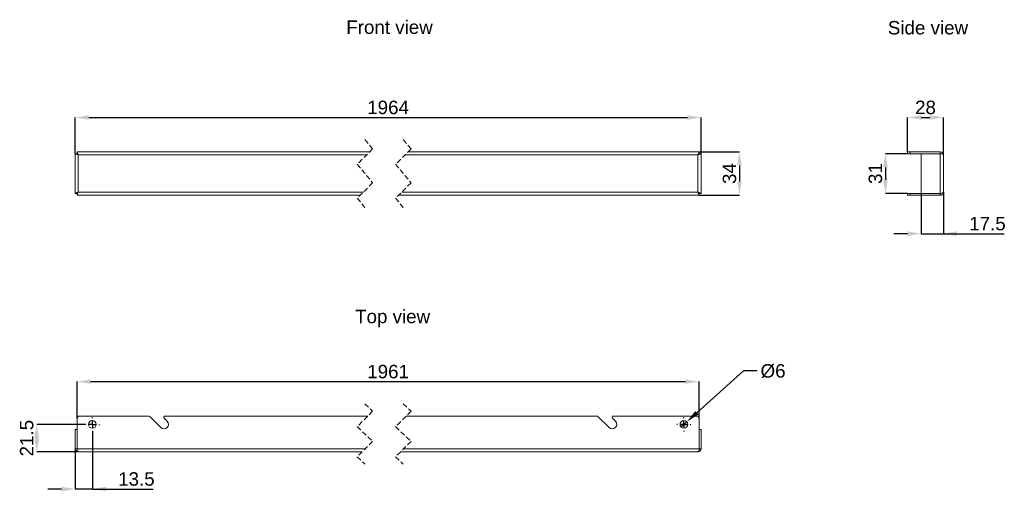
# Model space of a CAD drawing. Header units: millimetres. Extents: x 50 to 820, y 198 to 567.
import ezdxf

# ---------------------------------------------------------------- set-up
doc = ezdxf.new("R2010")
doc.units = ezdxf.units.MM
doc.linetypes.add('HIDDEN', pattern=[1.905, 1.27, -0.635])
doc.layers.add('FORMAT', color=7, linetype='Continuous')
doc.styles.get("Standard").update_dxf_attribs({"font": 'arial.ttf'})

msp = doc.modelspace()

# ---------------------------------------------------------------- linework, layer by layer
at = {"color": 7, "linetype": 'HIDDEN', "lineweight": 18, "ltscale": 3}
for p, q in [((319.68, 473.14), (325.68, 465.87)), ((349.68, 473.14), (355.68, 465.87)), ((325.68, 465.87), (313.68, 453.87)), ((355.68, 465.87), (343.68, 453.87)), ((313.68, 453.87), (325.68, 439.35)), ((343.68, 453.87), (355.68, 439.35)), ((325.68, 439.35), (313.68, 427.35)), ((355.68, 439.35), (343.68, 427.35)), ((313.68, 427.35), (319.68, 420.09)), ((343.68, 427.35), (349.68, 420.09)), ((319.68, 266.55), (325.68, 260.78)), ((349.68, 266.55), (355.68, 260.78)), ((325.68, 260.78), (313.68, 248.78)), ((355.68, 260.78), (343.68, 248.78)), ((313.68, 248.78), (325.68, 237.26)), ((343.68, 248.78), (355.68, 237.26)), ((325.68, 237.26), (313.68, 225.26)), ((355.68, 237.26), (343.68, 225.26)), ((313.68, 225.26), (319.68, 219.5)), ((343.68, 225.26), (349.68, 219.5))]:
    msp.add_line(p, q, dxfattribs=at)
at = {"color": 7, "linetype": 'Continuous', "lineweight": 18, "ltscale": 3}
for p, q in [((92.99, 462.11), (94.49, 462.11)), ((92.99, 462.11), (92.99, 431.11)), ((92.99, 462.11), (93.02, 462.09)), ((93.02, 462.09), (93.14, 462.05)), ((93.14, 462.05), (93.32, 461.98)), ((94.49, 463.61), (94.49, 462.11)), ((323.41, 463.61), (94.49, 463.61)), ((94.5, 463.57), (94.49, 463.61)), ((94.49, 462.11), (94.5, 462.09)), ((94.5, 462.09), (94.49, 462.11)), ((94.55, 463.46), (94.5, 463.57)), ((94.5, 462.09), (94.56, 462.03)), ((94.56, 462.03), (94.5, 462.09)), ((94.62, 463.28), (94.55, 463.46)), ((94.56, 462.03), (94.65, 461.94)), ((94.65, 461.94), (94.56, 462.03)), ((94.72, 463.03), (94.62, 463.28)), ((94.84, 462.72), (94.72, 463.03)), ((94.99, 462.36), (94.84, 462.72)), ((95.14, 461.97), (94.99, 462.36)), ((581.04, 463.61), (353.41, 463.61)), ((580.54, 462.36), (580.38, 461.97)), ((580.68, 462.72), (580.54, 462.36)), ((580.81, 463.03), (580.68, 462.72)), ((580.91, 463.28), (580.81, 463.03)), ((580.87, 461.94), (580.96, 462.03)), ((580.96, 462.03), (580.87, 461.94)), ((580.98, 463.46), (580.91, 463.28)), ((580.96, 462.03), (581.02, 462.09)), ((581.02, 462.09), (580.96, 462.03)), ((581.02, 463.57), (580.98, 463.46)), ((581.04, 463.61), (581.02, 463.57)), ((581.02, 462.09), (581.04, 462.11)), ((581.04, 462.11), (581.02, 462.09)), ((581.04, 463.61), (581.04, 462.11)), ((582.54, 462.11), (581.04, 462.11)), ((582.12, 461.94), (582.35, 462.03)), ((582.35, 462.03), (582.49, 462.09)), ((582.49, 462.09), (582.54, 462.11)), ((582.54, 431.11), (582.54, 462.11)), ((744.03, 462.11), (744.03, 463.61)), ((744.03, 463.61), (746.03, 463.61)), ((746.03, 462.11), (744.03, 462.11)), ((746.03, 463.61), (746.03, 462.11)), ((769.53, 463.61), (746.03, 463.61)), ((769.53, 462.11), (746.03, 462.11)), ((754.53, 462.11), (769.53, 462.11)), ((754.53, 462.11), (754.53, 431.11)), ((769.53, 463.61), (769.53, 462.11)), ((769.53, 462.11), (769.53, 431.11)), ((93.32, 461.98), (93.57, 461.88)), ((93.57, 461.88), (93.88, 461.75)), ((93.88, 461.75), (94.24, 461.61)), ((94.24, 461.61), (94.63, 461.45)), ((94.63, 461.45), (95.05, 461.28)), ((94.65, 461.94), (94.78, 461.82)), ((94.78, 461.82), (94.65, 461.94)), ((94.78, 461.82), (94.93, 461.67)), ((94.93, 461.67), (94.78, 461.82)), ((94.93, 461.67), (95.1, 461.49)), ((95.1, 461.49), (94.93, 461.67)), ((95.05, 461.28), (95.49, 461.11)), ((95.1, 461.49), (95.29, 461.31)), ((95.29, 461.31), (95.1, 461.49)), ((95.31, 461.54), (95.14, 461.97)), ((95.29, 461.31), (95.49, 461.11)), ((95.49, 461.11), (95.29, 461.31)), ((95.49, 461.11), (95.31, 461.54)), ((95.49, 461.11), (95.49, 432.11)), ((320.91, 461.11), (95.49, 461.11)), ((580.04, 461.11), (350.91, 461.11)), ((580.21, 461.54), (580.04, 461.11)), ((580.04, 461.11), (580.53, 461.31)), ((580.04, 461.11), (580.24, 461.31)), ((580.24, 461.31), (580.04, 461.11)), ((580.04, 432.11), (580.04, 461.11)), ((580.38, 461.97), (580.21, 461.54)), ((580.24, 461.31), (580.42, 461.49)), ((580.42, 461.49), (580.24, 461.31)), ((580.42, 461.49), (580.6, 461.67)), ((580.6, 461.67), (580.42, 461.49)), ((580.53, 461.31), (581, 461.49)), ((580.6, 461.67), (580.75, 461.82)), ((580.75, 461.82), (580.6, 461.67)), ((580.75, 461.82), (580.87, 461.94)), ((580.87, 461.94), (580.75, 461.82)), ((581, 461.49), (581.43, 461.67)), ((581.43, 461.67), (581.81, 461.82)), ((581.81, 461.82), (582.12, 461.94)), ((772.03, 461.11), (772.03, 432.11)), ((93.32, 431.25), (93.14, 431.17)), ((93.57, 431.35), (93.32, 431.25)), ((93.88, 431.47), (93.57, 431.35)), ((94.24, 431.61), (93.88, 431.47)), ((94.63, 431.77), (94.24, 431.61)), ((94.5, 431.13), (94.56, 431.19)), ((94.56, 431.19), (94.5, 431.13)), ((94.56, 431.19), (94.65, 431.28)), ((94.65, 431.28), (94.56, 431.19)), ((95.05, 431.94), (94.63, 431.77)), ((94.65, 431.28), (94.78, 431.4)), ((94.78, 431.4), (94.65, 431.28)), ((94.93, 431.56), (94.78, 431.4)), ((94.78, 431.4), (94.93, 431.55)), ((94.93, 431.55), (95.1, 431.73)), ((95.1, 431.73), (94.93, 431.56)), ((94.99, 430.86), (95.14, 431.26)), ((95.49, 432.11), (95.05, 431.94)), ((95.1, 431.73), (95.29, 431.92)), ((95.29, 431.92), (95.1, 431.73)), ((95.14, 431.26), (95.31, 431.68)), ((95.29, 431.92), (95.49, 432.11)), ((95.49, 432.11), (95.29, 431.92)), ((95.31, 431.68), (95.49, 432.11)), ((95.49, 432.11), (318.44, 432.11)), ((348.44, 432.11), (580.04, 432.11)), ((580.24, 431.92), (580.04, 432.11)), ((580.47, 431.94), (580.04, 432.11)), ((580.04, 432.11), (580.21, 431.94)), ((580.04, 432.11), (580.24, 431.62)), ((580.21, 431.94), (580.38, 431.77)), ((580.42, 431.73), (580.24, 431.92)), ((580.24, 431.62), (580.42, 431.15)), ((580.38, 431.77), (580.54, 431.61)), ((580.6, 431.56), (580.42, 431.73)), ((580.9, 431.77), (580.47, 431.94)), ((580.54, 431.61), (580.68, 431.47)), ((580.75, 431.4), (580.6, 431.56)), ((580.68, 431.47), (580.81, 431.34)), ((580.87, 431.28), (580.75, 431.4)), ((580.81, 431.34), (580.91, 431.24)), ((580.96, 431.19), (580.87, 431.28)), ((581.29, 431.61), (580.9, 431.77)), ((580.91, 431.24), (580.98, 431.17)), ((581.02, 431.13), (580.96, 431.19)), ((581.65, 431.47), (581.29, 431.61)), ((581.96, 431.35), (581.65, 431.47)), ((582.21, 431.25), (581.96, 431.35)), ((582.39, 431.17), (582.21, 431.25)), ((93.02, 431.13), (92.99, 431.11)), ((92.99, 431.11), (94.49, 431.11)), ((93.14, 431.17), (93.02, 431.13)), ((94.49, 431.11), (94.5, 431.13)), ((94.5, 431.13), (94.49, 431.11)), ((94.49, 429.61), (94.49, 431.11)), ((94.49, 429.61), (94.5, 429.65)), ((94.49, 429.61), (315.94, 429.61)), ((94.5, 429.65), (94.55, 429.76)), ((94.55, 429.76), (94.62, 429.95)), ((94.62, 429.95), (94.72, 430.2)), ((94.72, 430.2), (94.84, 430.5)), ((94.84, 430.5), (94.99, 430.86)), ((345.94, 429.61), (581.04, 429.61)), ((580.42, 431.15), (580.6, 430.72)), ((580.6, 430.72), (580.75, 430.34)), ((580.75, 430.34), (580.87, 430.03)), ((580.87, 430.03), (580.96, 429.8)), ((580.96, 429.8), (581.02, 429.66)), ((580.98, 431.17), (581.02, 431.13)), ((581.04, 431.11), (581.02, 431.13)), ((581.02, 431.13), (581.04, 431.11)), ((581.02, 429.66), (581.04, 429.61)), ((582.54, 431.11), (581.04, 431.11)), ((581.04, 429.61), (581.04, 431.11)), ((582.5, 431.13), (582.39, 431.17)), ((582.54, 431.11), (582.5, 431.13)), ((744.03, 429.61), (744.03, 431.11)), ((744.03, 431.11), (746.03, 431.11)), ((746.03, 429.61), (744.03, 429.61)), ((746.03, 431.11), (746.03, 429.61)), ((746.03, 431.11), (769.53, 431.11)), ((746.03, 429.61), (769.53, 429.61)), ((769.53, 431.11), (754.53, 431.11)), ((769.53, 429.61), (769.53, 431.11)), ((94.49, 231.52), (94.49, 255.02)), ((150.62, 257.02), (96.49, 257.02)), ((160.01, 248.05), (151.33, 256.73)), ((162.64, 255.31), (164.96, 253)), ((321.91, 257.02), (163.35, 257.02)), ((501.18, 257.02), (351.91, 257.02)), ((510.57, 248.05), (501.88, 256.73)), ((513.2, 255.31), (515.52, 253)), ((579.04, 257.02), (513.9, 257.02)), ((581.04, 255.02), (581.04, 231.52)), ((92.99, 246.52), (92.99, 231.52)), ((92.99, 246.52), (94.49, 246.52)), ((94.49, 246.52), (94.49, 231.52)), ((581.04, 246.52), (582.54, 246.52)), ((581.04, 231.52), (581.04, 246.52)), ((582.54, 231.52), (582.54, 246.52)), ((92.99, 231.52), (94.49, 231.52)), ((319.94, 231.52), (94.49, 231.52)), ((94.5, 231.09), (94.49, 231.52)), ((94.55, 230.67), (94.5, 231.09)), ((581.04, 231.52), (349.94, 231.52)), ((581.02, 231.09), (580.98, 230.67)), ((581.04, 231.52), (581.02, 231.09)), ((582.54, 231.52), (581.04, 231.52)), ((94.62, 230.27), (94.55, 230.67)), ((94.72, 229.91), (94.62, 230.27)), ((94.84, 229.61), (94.72, 229.91)), ((94.99, 229.36), (94.84, 229.61)), ((95.14, 229.17), (94.99, 229.36)), ((95.31, 229.06), (95.14, 229.17)), ((95.49, 229.02), (95.31, 229.06)), ((317.44, 229.02), (95.49, 229.02)), ((580.04, 229.02), (347.44, 229.02)), ((580.21, 229.06), (580.04, 229.02)), ((580.38, 229.17), (580.21, 229.06)), ((580.54, 229.36), (580.38, 229.17)), ((580.68, 229.61), (580.54, 229.36)), ((580.81, 229.91), (580.68, 229.61)), ((580.91, 230.27), (580.81, 229.91)), ((580.98, 230.67), (580.91, 230.27))]:
    msp.add_line(p, q, dxfattribs=at)
at = {"color": 7, "linetype": 'Continuous', "lineweight": 18, "ltscale": 9}
for centre in [(106.49, 250.52), (569.04, 250.52)]:
    msp.add_circle(centre, 3, dxfattribs=at)
for centre, radius, start, end in [((769.53, 461.11), 2.5, 360, 90), ((769.53, 432.11), 2.5, 270, 0), ((96.49, 255.02), 2, 89.99824, 180.00251), ((150.62, 256.02), 1, 44.99396, 90.00503), ((163.35, 256.02), 1, 90.00024, 225.00073), ((501.18, 256.02), 1, 45.00054, 90.00187), ((513.9, 256.02), 1, 90.00024, 225.00073), ((579.04, 255.02), 2, 359.99749, 90.00176), ((162.49, 250.52), 3.5, 225.00026, 44.99973), ((513.04, 250.52), 3.5, 225.00026, 44.99973), ((95.49, 231.52), 2.5, 179.99906, 270.00087), ((580.04, 231.52), 2.5, 270.00052, 359.99955)]:
    msp.add_arc(centre, radius, start, end, dxfattribs=at)
for centre, start_param, end_param in [((769.53, 461.11), 0, 1.570796), ((769.53, 432.11), 4.712389, 6.283185)]:
    msp.add_ellipse(centre, major_axis=(2.5, 0), ratio=0.399717, start_param=start_param, end_param=end_param, dxfattribs=at)
at = {"layer": 'FORMAT', "ltscale": 3}
for p, q in [((92.99, 462.17), (92.99, 490.44)), ((103.65, 490.44), (571.87, 490.44)), ((582.54, 462.17), (582.54, 490.44)), ((744.03, 463.67), (744.03, 490.44)), ((754.7, 490.44), (761.36, 490.44)), ((772.03, 461.17), (772.03, 490.44)), ((581.1, 463.61), (612.54, 463.61)), ((743.96, 462.11), (726.69, 462.11)), ((612.54, 452.94), (612.54, 440.28)), ((726.69, 451.44), (726.69, 441.78)), ((772.03, 432.05), (772.03, 399.61)), ((581.1, 429.61), (612.54, 429.61)), ((743.96, 431.11), (726.69, 431.11)), ((754.53, 431.05), (754.53, 399.61)), ((743.86, 399.61), (733.19, 399.61)), ((754.53, 399.61), (819.61, 399.61)), ((754.53, 399.61), (772.03, 399.61)), ((782.7, 399.61), (793.36, 399.61)), ((615.74, 292.36), (579.22, 259.64)), ((626.41, 292.36), (615.74, 292.36)), ((94.49, 255.08), (94.49, 283.95)), ((105.15, 283.95), (570.37, 283.95)), ((581.04, 255.08), (581.04, 283.95)), ((100.92, 250.52), (62.99, 250.52)), ((566.81, 248.52), (571.27, 252.52)), ((566.81, 248.52), (566.81, 248.52)), ((62.99, 239.85), (62.99, 239.69)), ((106.49, 244.96), (106.49, 200.02)), ((92.99, 231.46), (92.99, 200.02)), ((95.42, 229.02), (62.99, 229.02)), ((82.32, 200.02), (71.65, 200.02)), ((106.49, 200.02), (92.99, 200.02)), ((106.49, 200.02), (154.07, 200.02)), ((117.15, 200.02), (127.82, 200.02))]:
    msp.add_line(p, q, dxfattribs=at)
at = {"layer": 'FORMAT', "color": 0, "ltscale": 3}
for p, q in [((106.49, 255.52), (106.49, 256.02)), ((569.04, 255.52), (569.04, 256.02)), ((101.49, 250.52), (100.99, 250.52)), ((106.49, 250.52), (103.99, 250.52)), ((106.49, 250.52), (106.49, 253.02)), ((106.49, 250.52), (106.49, 248.02)), ((106.49, 250.52), (108.99, 250.52)), ((111.49, 250.52), (111.99, 250.52)), ((564.04, 250.52), (563.54, 250.52)), ((569.04, 250.52), (566.54, 250.52)), ((569.04, 250.52), (569.04, 253.02)), ((569.04, 250.52), (569.04, 248.02)), ((569.04, 250.52), (571.54, 250.52)), ((574.04, 250.52), (574.54, 250.52)), ((106.49, 245.52), (106.49, 245.02)), ((569.04, 245.52), (569.04, 245.02))]:
    msp.add_line(p, q, dxfattribs=at)
at = {"layer": 'FORMAT'}
for points in [[(103.65, 492.22), (103.65, 488.66), (92.99, 490.44)], [(571.87, 488.66), (571.87, 492.22), (582.54, 490.44)], [(754.7, 492.22), (754.7, 488.66), (744.03, 490.44)], [(761.36, 488.66), (761.36, 492.22), (772.03, 490.44)], [(614.32, 452.94), (610.76, 452.94), (612.54, 463.61)], [(728.47, 451.44), (724.91, 451.44), (726.69, 462.11)], [(610.76, 440.28), (614.32, 440.28), (612.54, 429.61)], [(724.91, 441.78), (728.47, 441.78), (726.69, 431.11)], [(743.86, 397.83), (743.86, 401.39), (754.53, 399.61)], [(782.7, 401.39), (782.7, 397.83), (772.03, 399.61)], [(105.15, 285.73), (105.15, 282.17), (94.49, 283.95)], [(570.37, 282.17), (570.37, 285.73), (581.04, 283.95)], [(578.03, 260.97), (580.41, 258.32), (571.27, 252.52)], [(64.76, 239.85), (61.21, 239.85), (62.99, 250.52)], [(61.21, 239.69), (64.76, 239.69), (62.99, 229.02)], [(82.32, 198.24), (82.32, 201.79), (92.99, 200.02)], [(117.15, 201.79), (117.15, 198.24), (106.49, 200.02)]]:
    msp.add_solid(points, dxfattribs=at)

# ---------------------------------------------------------------- texts
at = {"layer": 'FORMAT', "linetype": 'Continuous', "ltscale": 3}
for s, p in [('Front view', (305.05, 555.76)), ('Side view', (728.57, 555.34)), ('Top view', (311.96, 329.63))]:
    msp.add_text(s, height=10.5, dxfattribs=at).set_placement(p)
at = {"layer": 'FORMAT', "char_height": 10.5}
for s, insert, attachment_point in [('\\A1;1964', (337.76, 503.57), 2), ('\\A1;28', (758.03, 503.57), 2), ('\\A1;17.5', (806.49, 412.74), 2), ('\\A1;1961', (337.76, 297.08), 2), ('\\A1;%%c6', (629.03, 297.61), 1), ('\\A1;13.5', (140.95, 213.14), 2)]:
    msp.add_mtext(s, dxfattribs=dict(at, insert=insert, attachment_point=attachment_point))
at = {"layer": 'FORMAT', "char_height": 10.5, "attachment_point": 2, "rotation": 90}
for s, insert in [('\\A1;34', (599.42, 446.61)), ('\\A1;31', (713.56, 446.61)), ('\\A1;21.5', (49.86, 239.77))]:
    msp.add_mtext(s, dxfattribs=dict(at, insert=insert))

doc.saveas('drawing.dxf')
